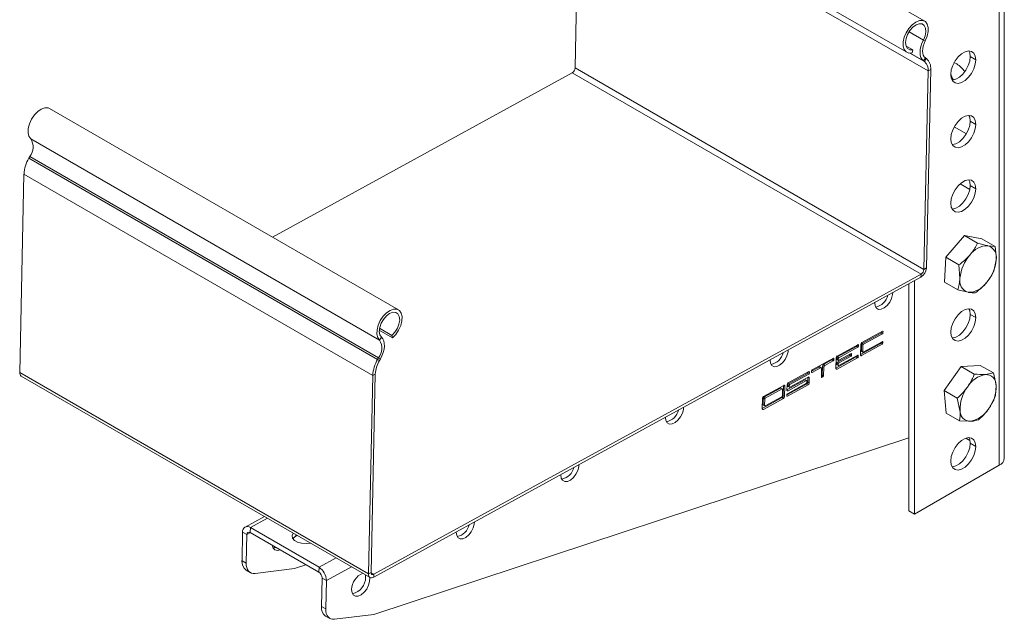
# Model space of a CAD drawing. Header units: millimetres. Extents: x -240 to 342, y -1019 to -19.
# Tile 1 of 7: x -240 to 9, y -1019 to -867. Entities that reach past the tile are written whole.
import ezdxf

# ---------------------------------------------------------------- set-up
doc = ezdxf.new("R2010")
doc.units = ezdxf.units.MM

msp = doc.modelspace()

# ---------------------------------------------------------------- linework, layer by layer
at = {"color": 7, "linetype": 'Continuous', "lineweight": 0}
for p, q in [((7.79, -688.3), (7.79, -980.22)), ((-10.19, -880.27), (-98.58, -829.25)), ((-11.39, -872.46), (-15.04, -870.35)), ((-11.39, -872.46), (-10.91, -872.66)), ((-11.12, -877.91), (-14.83, -875.77)), ((-11.35, -877.75), (-14.77, -875.77)), ((-10.88, -876.98), (-11.35, -877.75)), ((-11.12, -877.91), (-10.65, -877.15)), ((1.89, -877.48), (0.47, -876.66)), ((-11.99, -931.77), (-100.38, -880.75)), ((-11.26, -930.56), (-99.65, -879.53)), ((-9.55, -879.92), (-10.19, -880.27)), ((1.89, -893.81), (0.47, -892.99)), ((-149.22, -948.51), (-237.61, -897.49)), ((-149.69, -953.4), (-238.08, -902.38)), ((-149.44, -952.97), (-237.83, -901.94)), ((-150.93, -957.46), (-239.32, -906.43)), ((1.89, -910.14), (0.47, -909.32)), ((-11.26, -930.56), (-10.63, -930.21)), ((-12, -932.51), (-11.99, -931.77)), ((1.89, -942.8), (0.47, -941.99)), ((-148.72, -947.77), (-149.22, -948.51)), ((-22.13, -946.7), (-21.78, -946.9)), ((-21.98, -946.46), (-21.63, -946.66)), ((-21.77, -946.25), (-21.62, -946.33)), ((-28.35, -950.11), (-28, -950.31)), ((-28.2, -949.87), (-27.85, -950.07)), ((-27.99, -949.66), (-27.84, -949.74)), ((-27.08, -949.58), (-26.73, -949.78)), ((-26.94, -949.34), (-26.58, -949.54)), ((-22.19, -949.34), (-21.83, -949.55)), ((-22.04, -949.1), (-21.69, -949.3)), ((-21.82, -948.89), (-21.68, -948.97)), ((-148.99, -953.23), (-149.44, -952.97)), ((-34.21, -953.07), (-34.06, -953.15)), ((-33.3, -952.99), (-32.95, -953.19)), ((-33.16, -952.75), (-32.8, -952.95)), ((-30.07, -952.36), (-29.72, -952.57)), ((-29.93, -952.12), (-29.58, -952.32)), ((-29.71, -951.91), (-29.57, -951.99)), ((-28.41, -952.76), (-28.05, -952.96)), ((-28.26, -952.51), (-27.91, -952.72)), ((-28.05, -952.3), (-27.9, -952.39)), ((-27.34, -952.26), (-27.06, -952.42)), ((-27.12, -951.23), (-26.76, -951.43)), ((-149.69, -953.4), (-149.24, -953.66)), ((-37.82, -955.31), (-37.47, -955.51)), ((-36.98, -955.17), (-36.63, -955.37)), ((-36.69, -954.68), (-36.34, -954.89)), ((-34.57, -953.52), (-34.22, -953.73)), ((-34.43, -953.28), (-34.07, -953.48)), ((-33.34, -954.64), (-32.98, -954.85)), ((-33.33, -954.31), (-32.98, -954.52)), ((-33.31, -953.32), (-32.95, -953.52)), ((-33.18, -954.07), (-32.83, -954.27)), ((-152, -1007.74), (-240.39, -956.71)), ((-150.29, -957.11), (-150.93, -957.46)), ((-40.79, -956.93), (-40.44, -957.14)), ((-40.65, -956.69), (-40.29, -956.89)), ((-40.61, -957.88), (-40.32, -958.05)), ((-40.43, -956.48), (-40.29, -956.56)), ((-39.73, -956.59), (-39.59, -956.67)), ((-37.24, -957.84), (-37.1, -957.92)), ((-37.17, -957.56), (-36.82, -957.77)), ((-37.03, -957.32), (-36.67, -957.52)), ((-33.56, -955.67), (-33.28, -955.83)), ((-46.8, -959.97), (-46.51, -960.14)), ((-45.75, -960.14), (-45.4, -960.35)), ((-45.74, -959.81), (-45.39, -960.02)), ((-45.6, -959.57), (-45.24, -959.77)), ((-41.38, -958.57), (-41.03, -958.77)), ((-40.99, -959.66), (-40.63, -959.86)), ((-40.7, -959.17), (-40.35, -959.37)), ((-51.82, -962.98), (-51.46, -963.18)), ((-47.58, -960.65), (-47.22, -960.86)), ((-47.21, -963.07), (-46.86, -963.27)), ((-46.92, -962.58), (-46.57, -962.79)), ((-46, -962.65), (-45.87, -962.73)), ((-45.97, -961.17), (-45.7, -961.33)), ((-52, -964.88), (-51.64, -965.08)), ((-51.96, -963.22), (-51.61, -963.43)), ((-52.22, -965.9), (-51.95, -966.06)), ((1.89, -975.46), (0.47, -974.65)), ((-181.95, -996.02), (-177.61, -993.64)), ((-183.9, -997.15), (-182.84, -997.76)), ((-182.84, -997.76), (-181.95, -997.28)), ((-181.95, -996.02), (-181.97, -997.26)), ((-170.45, -998.15), (-170.44, -997.78)), ((-184.06, -1004.39), (-183, -1005)), ((-164.55, -1006.06), (-160.21, -1003.68)), ((-164.55, -1006.06), (-164.58, -1007.3)), ((-162.69, -1009.4), (-156.34, -1005.92)), ((-152, -1007.74), (-151.37, -1007.39)), ((-150.68, -1007.83), (-151.37, -1007.43)), ((-150.68, -1007.83), (-150.69, -1008.57)), ((-162.69, -1009.4), (-163.75, -1008.79)), ((-163.91, -1016.02), (-162.85, -1016.63))]:
    msp.add_line(p, q, dxfattribs=at)
at = {"color": 7, "linetype": 'Continuous', "lineweight": 15}
for p, q in [((9.11, -978.38), (9.11, -687.54)), ((-11.06, -867.68), (-99.45, -816.65)), ((-104, -824.53), (-15.61, -875.56)), ((-98.58, -829.25), (-99.65, -879.53)), ((-14.07, -874.9), (-15.81, -873.89)), ((-14.25, -875.71), (-14.07, -874.9)), ((-11.35, -877.75), (-11.12, -877.91)), ((-10.88, -876.98), (-10.65, -877.15)), ((-3.64, -878.18), (-2.92, -878.5)), ((-100.38, -880.75), (-176.32, -922.39)), ((-10.19, -880.27), (-11.26, -930.56)), ((-9.55, -879.92), (-10.63, -930.21)), ((-144.42, -940.81), (-232.81, -889.79)), ((-3.6, -894.44), (-0.51, -896.22)), ((-238.08, -902.38), (-237.83, -901.94)), ((-240.39, -956.71), (-239.32, -906.43)), ((0.37, -910.3), (-2.09, -908.88)), ((-5.73, -927.51), (-0.99, -922.02)), ((-0.99, -922.02), (2.34, -923.94)), ((-0.99, -922.02), (3.45, -922.81)), ((3.45, -922.81), (6.78, -924.74)), ((6.78, -924.74), (4.97, -924.58)), ((-6.03, -933.8), (-5.73, -927.51)), ((-5.73, -927.51), (-2.39, -929.44)), ((6.48, -931.03), (7.04, -928.12)), ((-2.39, -929.44), (-2.13, -932.82)), ((-12, -932.51), (-150.69, -1008.57)), ((-11.99, -931.77), (-150.68, -1007.83)), ((-15.08, -991.79), (-15.08, -934.2)), ((-13.67, -992.61), (-13.67, -933.43)), ((-6.03, -933.8), (-2.7, -935.73)), ((-2.7, -935.73), (-0.07, -936.36)), ((-146.09, -947.3), (-149.2, -945.5)), ((-145.94, -947.93), (-149.27, -946.01)), ((-146.09, -947.3), (-145.94, -947.93)), ((-21.76, -946.24), (-26.99, -949.11)), ((-26.94, -949.34), (-22.13, -946.7)), ((-26.58, -949.54), (-21.78, -946.9)), ((-21.98, -946.46), (-21.98, -946.36)), ((-21.63, -946.66), (-21.62, -946.33)), ((-27.98, -949.65), (-33.21, -952.52)), ((-33.16, -952.75), (-28.35, -950.11)), ((-32.8, -952.95), (-28, -950.31)), ((-28.2, -949.87), (-28.2, -949.77)), ((-27.85, -950.07), (-27.84, -949.74)), ((-27.34, -952.17), (-22.19, -949.34)), ((-27.28, -949.6), (-27.34, -952.24)), ((-27.12, -951.23), (-27.08, -949.58)), ((-27.06, -952.42), (-21.83, -949.55)), ((-26.76, -951.43), (-26.73, -949.78)), ((-21.82, -948.89), (-26.62, -951.52)), ((-22.04, -949.1), (-22.04, -949.01)), ((-21.69, -949.3), (-21.68, -948.97)), ((-149.69, -953.4), (-149.44, -952.97)), ((-34.2, -953.06), (-39.57, -956.01)), ((-33.56, -955.58), (-28.41, -952.76)), ((-33.5, -953.01), (-33.56, -955.65)), ((-33.31, -953.32), (-33.3, -952.99)), ((-33.28, -955.83), (-28.05, -952.96)), ((-33.18, -954.07), (-30.07, -952.36)), ((-28.04, -952.3), (-32.85, -954.93)), ((-32.83, -954.27), (-29.72, -952.57)), ((-29.71, -951.91), (-32.82, -953.61)), ((-29.93, -952.12), (-29.93, -952.03)), ((-29.58, -952.32), (-29.57, -951.99)), ((-28.26, -952.51), (-28.26, -952.42)), ((-27.91, -952.72), (-27.9, -952.39)), ((-27.07, -951.33), (-26.72, -951.53)), ((-149.24, -953.66), (-148.99, -953.23)), ((-39.72, -956.35), (-37.82, -955.31)), ((-39.59, -956.67), (-37.47, -955.51)), ((-37.28, -955.49), (-37.63, -955.29)), ((-37.03, -957.32), (-36.98, -955.17)), ((-36.69, -954.68), (-34.57, -953.52)), ((-36.67, -957.52), (-36.63, -955.37)), ((-36.34, -954.89), (-34.22, -953.73)), ((-34.43, -953.28), (-34.42, -953.19)), ((-34.07, -953.48), (-34.06, -953.15)), ((-33.34, -954.64), (-33.33, -954.31)), ((-33.3, -954.74), (-32.94, -954.94)), ((-33.27, -953.42), (-32.91, -953.62)), ((-32.98, -954.85), (-32.98, -954.52)), ((-32.95, -953.52), (-32.95, -953.19)), ((-6.14, -961.26), (-1.84, -955.19)), ((-1.84, -955.19), (3.01, -954.9)), ((-1.84, -955.19), (1.5, -957.11)), ((3.01, -954.9), (6.34, -956.82)), ((-240, -957.62), (-151.61, -1008.65)), ((-152, -1007.74), (-150.93, -957.46)), ((-151.37, -1007.39), (-150.29, -957.11)), ((-40.42, -956.48), (-45.65, -959.34)), ((-45.6, -959.57), (-40.79, -956.93)), ((-40.59, -957.88), (-45.26, -960.43)), ((-45.24, -959.77), (-40.44, -957.14)), ((-40.7, -959.17), (-40.67, -957.92)), ((-40.65, -956.69), (-40.64, -956.6)), ((-40.35, -959.37), (-40.32, -958.05)), ((-40.29, -956.89), (-40.29, -956.56)), ((-39.72, -956.25), (-39.73, -956.58)), ((-37.19, -955.68), (-37.24, -957.83)), ((-37.23, -957.6), (-37.17, -957.56)), ((-37.1, -957.92), (-36.82, -957.77)), ((6.34, -956.82), (4.33, -957.2)), ((-46.78, -959.97), (-51.87, -962.76)), ((-46.92, -962.58), (-46.86, -960.01)), ((-46.57, -962.79), (-46.51, -960.14)), ((-46, -962.4), (-40.99, -959.66)), ((-45.97, -961.08), (-41.38, -958.57)), ((-45.94, -959.83), (-45.97, -961.15)), ((-45.87, -962.73), (-40.63, -959.86)), ((-41.04, -959.43), (-45.85, -962.07)), ((-45.75, -960.14), (-45.74, -959.81)), ((-45.71, -960.24), (-45.35, -960.44)), ((-45.7, -961.33), (-41.03, -958.77)), ((-45.4, -960.35), (-45.39, -960.02)), ((-40.93, -958.76), (-41.29, -958.56)), ((-40.89, -958.86), (-40.9, -959.19)), ((6.89, -962.6), (7.03, -959.95)), ((-52.22, -965.81), (-47.21, -963.07)), ((-47.58, -960.65), (-51.82, -962.98)), ((-51.51, -965.17), (-47.27, -962.84)), ((-47.22, -960.86), (-51.46, -963.18)), ((-47.13, -960.85), (-47.48, -960.65)), ((-47.12, -962.6), (-47.09, -960.95)), ((-46, -962.31), (-46, -962.64)), ((-5.59, -967.04), (-6.14, -961.26)), ((-6.14, -961.26), (-2.8, -963.19)), ((-52.16, -963.24), (-52.22, -965.89)), ((-51.96, -963.22), (-52, -964.88)), ((-51.96, -964.97), (-51.6, -965.18)), ((-51.95, -966.06), (-46.86, -963.27)), ((-51.61, -963.43), (-51.64, -965.08)), ((-2.8, -963.19), (-2.12, -966.32)), ((-5.59, -967.04), (-2.26, -968.97)), ((-2.26, -968.97), (0.58, -969.06)), ((-150.62, -1018), (-15.08, -973.23)), ((-0.62, -973.32), (0.4, -973.91)), ((7.79, -980.22), (-13.67, -992.61)), ((-15.08, -991.79), (-13.67, -992.61)), ((-178.38, -993.19), (-183.29, -995.89)), ((-184.06, -1004.39), (-183.9, -997.15)), ((-183, -1005), (-182.84, -997.76)), ((-181.97, -997.26), (-164.58, -1007.3)), ((-181.95, -996.02), (-164.55, -1006.06)), ((-170.12, -997.97), (-170.45, -998.15)), ((-167.87, -1005.41), (-170.77, -1006.37)), ((-183.02, -1006.78), (-181.96, -1007.39)), ((-170.77, -1006.37), (-180.76, -1007.61)), ((-152.74, -1008.58), (-152.8, -1007.96)), ((-163.75, -1008.79), (-163.91, -1016.02)), ((-162.69, -1009.4), (-162.85, -1016.63)), ((-160.6, -1019.24), (-150.62, -1018)), ((-162.87, -1018.41), (-161.81, -1019.02))]:
    msp.add_line(p, q, dxfattribs=at)
at = {"color": 7, "linetype": 'Continuous', "lineweight": 15, "flags": 128}
for points in [[(-14.25, -875.71), (-15.08, -875.75), (-15.77, -875.45), (-16.27, -874.85), (-16.52, -873.98), (-16.52, -872.92), (-16.26, -871.76), (-15.77, -870.58), (-15.07, -869.49), (-14.24, -868.57), (-13.33, -867.9), (-12.42, -867.53), (-11.59, -867.49), (-10.9, -867.79), (-10.41, -868.39), (-10.15, -869.26), (-10.16, -870.32), (-10.42, -871.49), (-10.91, -872.66)], [(-14.07, -874.9), (-14.81, -874.92), (-15.41, -874.6), (-15.79, -873.97), (-15.92, -873.1), (-15.79, -872.09), (-15.4, -871.02), (-14.81, -870.01), (-14.06, -869.17), (-13.24, -868.58), (-12.43, -868.31), (-11.71, -868.37), (-11.16, -868.76), (-10.84, -869.45), (-10.76, -870.36), (-10.96, -871.39), (-11.39, -872.46)], [(-11.39, -872.46), (-11.76, -873.26), (-12.03, -874.07), (-12.2, -874.86), (-12.25, -875.62), (-12.19, -876.3), (-12.01, -876.9), (-11.73, -877.39), (-11.35, -877.75)], [(-10.91, -872.66), (-11.22, -873.32), (-11.44, -873.98), (-11.57, -874.63), (-11.61, -875.24), (-11.56, -875.8), (-11.42, -876.29), (-11.19, -876.69), (-10.88, -876.98)], [(-4.48, -881.15), (-4.35, -880.04), (-3.97, -878.87), (-3.38, -877.74), (-2.62, -876.74), (-1.75, -875.94), (-0.84, -875.42), (0.03, -875.21), (0.79, -875.34), (1.38, -875.78), (1.76, -876.52), (1.89, -877.48)], [(0.47, -876.66), (0.35, -875.7), (0.14, -875.21)], [(1.89, -877.48), (1.76, -878.59), (1.38, -879.76), (0.79, -880.89), (0.03, -881.89), (-0.84, -882.69), (-1.75, -883.21), (-2.62, -883.42), (-3.38, -883.3), (-3.97, -882.85), (-4.35, -882.11), (-4.48, -881.15)], [(-4.14, -882.61), (-4.03, -882.6), (-3.16, -882.4), (-2.25, -881.87), (-1.39, -881.08), (-0.62, -880.07), (-0.03, -878.94), (0.35, -877.77), (0.47, -876.66)], [(-237.61, -897.49), (-238.07, -896.83), (-238.28, -895.93), (-238.24, -894.85), (-237.94, -893.68), (-237.41, -892.51), (-236.69, -891.44), (-235.84, -890.55), (-234.93, -889.93), (-234.03, -889.61), (-233.21, -889.62), (-232.81, -889.79)], [(-4.48, -897.48), (-4.35, -896.37), (-3.97, -895.21), (-3.38, -894.07), (-2.62, -893.07), (-1.75, -892.27), (-0.84, -891.75), (0.03, -891.54), (0.79, -891.67), (1.38, -892.11), (1.76, -892.85), (1.89, -893.81)], [(-4.14, -898.94), (-4.03, -898.94), (-3.16, -898.73), (-2.25, -898.21), (-1.39, -897.41), (-0.62, -896.4), (-0.03, -895.27), (0.35, -894.1), (0.47, -892.99)], [(0.47, -892.99), (0.35, -892.03), (0.14, -891.54)], [(1.89, -893.81), (1.76, -894.92), (1.38, -896.09), (0.79, -897.22), (0.03, -898.23), (-0.84, -899.02), (-1.75, -899.54), (-2.62, -899.75), (-3.38, -899.63), (-3.97, -899.18), (-4.35, -898.44), (-4.48, -897.48)], [(-4.48, -913.81), (-4.35, -912.7), (-3.97, -911.54), (-3.38, -910.4), (-2.62, -909.4), (-1.75, -908.6), (-0.84, -908.08), (0.03, -907.87), (0.79, -908), (1.38, -908.45), (1.76, -909.18), (1.89, -910.14)], [(0.47, -909.32), (0.35, -908.36), (0.14, -907.87)], [(1.89, -910.14), (1.76, -911.25), (1.38, -912.42), (0.79, -913.55), (0.03, -914.56), (-0.84, -915.35), (-1.75, -915.88), (-2.62, -916.08), (-3.38, -915.96), (-3.97, -915.51), (-4.35, -914.77), (-4.48, -913.81)], [(-4.14, -915.27), (-4.03, -915.27), (-3.16, -915.06), (-2.25, -914.54), (-1.39, -913.74), (-0.62, -912.73), (-0.03, -911.6), (0.35, -910.43), (0.47, -909.32)], [(-23.73, -938.95), (-23.74, -939.02), (-23.63, -939.83), (-23.29, -940.41), (-22.74, -940.7), (-22.06, -940.68), (-21.31, -940.34), (-20.57, -939.72), (-19.93, -938.89), (-19.45, -937.94), (-19.18, -936.96), (-19.14, -936.43)], [(-149.22, -948.51), (-149.68, -947.86), (-149.89, -946.96), (-149.85, -945.88), (-149.55, -944.7), (-149.02, -943.53), (-148.3, -942.46), (-147.45, -941.58), (-146.54, -940.95), (-145.64, -940.63), (-144.83, -940.65), (-144.16, -941), (-143.71, -941.65), (-143.49, -942.55), (-143.53, -943.63), (-143.83, -944.81), (-144.37, -945.98), (-145.09, -947.04), (-145.94, -947.93)], [(-4.48, -946.48), (-4.35, -945.37), (-3.97, -944.2), (-3.38, -943.06), (-2.62, -942.06), (-1.75, -941.26), (-0.84, -940.74), (0.03, -940.53), (0.79, -940.66), (1.38, -941.11), (1.76, -941.84), (1.89, -942.8)], [(0.47, -941.99), (0.35, -941.02), (0.14, -940.53)], [(-148.72, -947.77), (-149.12, -947.16), (-149.27, -946.32), (-149.16, -945.31), (-148.8, -944.24), (-148.22, -943.23), (-147.48, -942.37), (-146.66, -941.75), (-145.85, -941.45), (-145.12, -941.48), (-144.55, -941.85), (-144.21, -942.51), (-144.11, -943.41), (-144.29, -944.44), (-144.7, -945.5), (-145.33, -946.49), (-146.09, -947.3)], [(1.89, -942.8), (1.76, -943.91), (1.38, -945.08), (0.79, -946.21), (0.03, -947.22), (-0.84, -948.01), (-1.75, -948.54), (-2.62, -948.74), (-3.38, -948.62), (-3.97, -948.17), (-4.35, -947.44), (-4.48, -946.48)], [(-4.14, -947.93), (-4.03, -947.93), (-3.16, -947.72), (-2.25, -947.2), (-1.39, -946.4), (-0.62, -945.4), (-0.03, -944.26), (0.35, -943.1), (0.47, -941.99)], [(-148.99, -953.23), (-148.59, -952.44), (-148.28, -951.63), (-148.07, -950.82), (-147.98, -950.05), (-148, -949.34), (-148.13, -948.71), (-148.38, -948.18), (-148.72, -947.77)], [(-21.62, -946.33), (-21.63, -946.3), (-21.63, -946.27), (-21.65, -946.25), (-21.66, -946.24), (-21.68, -946.23), (-21.71, -946.22), (-21.73, -946.23), (-21.76, -946.24)], [(-27.84, -949.74), (-27.85, -949.71), (-27.85, -949.68), (-27.87, -949.66), (-27.88, -949.65), (-27.9, -949.64), (-27.93, -949.64), (-27.95, -949.64), (-27.98, -949.65)], [(-21.68, -948.97), (-21.68, -948.94), (-21.69, -948.92), (-21.7, -948.9), (-21.72, -948.88), (-21.74, -948.87), (-21.76, -948.87), (-21.79, -948.87), (-21.82, -948.89)], [(-50.24, -953.49), (-50.25, -953.56), (-50.14, -954.37), (-49.8, -954.95), (-49.25, -955.24), (-48.57, -955.22), (-47.82, -954.87), (-47.08, -954.26), (-46.43, -953.42), (-45.96, -952.47), (-45.69, -951.5), (-45.65, -950.97)], [(-34.06, -953.15), (-34.07, -953.12), (-34.07, -953.1), (-34.09, -953.07), (-34.1, -953.06), (-34.12, -953.05), (-34.15, -953.05), (-34.17, -953.05), (-34.2, -953.06)], [(-29.57, -951.99), (-29.57, -951.96), (-29.58, -951.94), (-29.59, -951.92), (-29.61, -951.9), (-29.63, -951.89), (-29.65, -951.89), (-29.68, -951.89), (-29.71, -951.91)], [(-27.9, -952.39), (-27.9, -952.36), (-27.91, -952.33), (-27.92, -952.31), (-27.94, -952.29), (-27.96, -952.28), (-27.98, -952.28), (-28.01, -952.29), (-28.04, -952.3)], [(-27.34, -952.24), (-27.33, -952.3), (-27.32, -952.36), (-27.29, -952.4), (-27.26, -952.43), (-27.22, -952.45), (-27.17, -952.45), (-27.12, -952.44), (-27.06, -952.42)], [(-26.62, -951.52), (-26.65, -951.53), (-26.68, -951.54), (-26.7, -951.54), (-26.72, -951.53), (-26.74, -951.51), (-26.75, -951.49), (-26.76, -951.47), (-26.76, -951.43)], [(-37.47, -955.51), (-37.41, -955.49), (-37.36, -955.48), (-37.31, -955.48), (-37.27, -955.5), (-37.24, -955.53), (-37.21, -955.57), (-37.2, -955.62), (-37.19, -955.68)], [(-32.85, -954.93), (-32.87, -954.95), (-32.9, -954.95), (-32.92, -954.95), (-32.94, -954.94), (-32.96, -954.93), (-32.97, -954.9), (-32.98, -954.88), (-32.98, -954.85)], [(-32.82, -953.61), (-32.84, -953.62), (-32.87, -953.63), (-32.89, -953.63), (-32.92, -953.62), (-32.93, -953.6), (-32.95, -953.58), (-32.95, -953.55), (-32.95, -953.52)], [(-40.32, -958.05), (-40.32, -957.99), (-40.34, -957.94), (-40.36, -957.89), (-40.39, -957.86), (-40.44, -957.85), (-40.48, -957.84), (-40.54, -957.85), (-40.59, -957.88)], [(-40.29, -956.56), (-40.29, -956.53), (-40.29, -956.51), (-40.31, -956.49), (-40.32, -956.47), (-40.34, -956.46), (-40.37, -956.46), (-40.4, -956.46), (-40.42, -956.48)], [(-39.73, -956.58), (-39.72, -956.62), (-39.72, -956.64), (-39.7, -956.66), (-39.69, -956.68), (-39.67, -956.69), (-39.64, -956.69), (-39.62, -956.68), (-39.59, -956.67)], [(-37.24, -957.83), (-37.24, -957.86), (-37.23, -957.89), (-37.22, -957.91), (-37.2, -957.93), (-37.18, -957.94), (-37.15, -957.94), (-37.13, -957.93), (-37.1, -957.92)], [(-33.56, -955.65), (-33.55, -955.71), (-33.54, -955.77), (-33.52, -955.81), (-33.48, -955.84), (-33.44, -955.86), (-33.39, -955.86), (-33.34, -955.85), (-33.28, -955.83)], [(-46.51, -960.14), (-46.51, -960.08), (-46.53, -960.03), (-46.55, -959.98), (-46.59, -959.95), (-46.63, -959.93), (-46.68, -959.93), (-46.73, -959.94), (-46.78, -959.97)], [(-45.26, -960.43), (-45.29, -960.45), (-45.31, -960.45), (-45.34, -960.45), (-45.36, -960.44), (-45.37, -960.43), (-45.39, -960.4), (-45.39, -960.38), (-45.4, -960.35)], [(-41.03, -958.77), (-41, -958.76), (-40.98, -958.75), (-40.95, -958.75), (-40.93, -958.76), (-40.91, -958.78), (-40.9, -958.8), (-40.89, -958.83), (-40.89, -958.86)], [(-47.09, -960.95), (-47.09, -960.92), (-47.09, -960.89), (-47.11, -960.87), (-47.12, -960.85), (-47.15, -960.84), (-47.17, -960.84), (-47.2, -960.85), (-47.22, -960.86)], [(-46, -962.64), (-46, -962.67), (-45.99, -962.7), (-45.98, -962.72), (-45.96, -962.73), (-45.94, -962.74), (-45.92, -962.75), (-45.89, -962.74), (-45.87, -962.73)], [(-45.97, -961.15), (-45.97, -961.21), (-45.95, -961.27), (-45.93, -961.31), (-45.89, -961.34), (-45.85, -961.36), (-45.8, -961.36), (-45.75, -961.35), (-45.7, -961.33)], [(-76.75, -968.02), (-76.75, -968.1), (-76.65, -968.9), (-76.3, -969.48), (-75.76, -969.78), (-75.08, -969.75), (-74.32, -969.41), (-73.59, -968.79), (-72.94, -967.96), (-72.46, -967.01), (-72.2, -966.04), (-72.16, -965.5)], [(-51.64, -965.08), (-51.64, -965.11), (-51.64, -965.14), (-51.62, -965.16), (-51.61, -965.17), (-51.58, -965.18), (-51.56, -965.19), (-51.53, -965.18), (-51.51, -965.17)], [(-52.22, -965.89), (-52.22, -965.95), (-52.2, -966), (-52.18, -966.04), (-52.14, -966.08), (-52.1, -966.09), (-52.05, -966.1), (-52, -966.09), (-51.95, -966.06)], [(-4.48, -979.14), (-4.35, -978.03), (-3.97, -976.86), (-3.38, -975.73), (-2.62, -974.72), (-1.75, -973.92), (-0.84, -973.4), (0.03, -973.19), (0.79, -973.32), (1.38, -973.77), (1.76, -974.5), (1.89, -975.46)], [(1.89, -975.46), (1.76, -976.57), (1.38, -977.74), (0.79, -978.87), (0.03, -979.88), (-0.84, -980.68), (-1.75, -981.2), (-2.62, -981.41), (-3.38, -981.28), (-3.97, -980.83), (-4.35, -980.1), (-4.48, -979.14)], [(-4.14, -980.59), (-4.03, -980.59), (-3.16, -980.38), (-2.25, -979.86), (-1.39, -979.06), (-0.62, -978.06), (-0.03, -976.93), (0.35, -975.76), (0.47, -974.65)], [(0.47, -974.65), (0.35, -973.69), (0.14, -973.19)], [(-103.26, -982.56), (-103.26, -982.64), (-103.16, -983.44), (-102.81, -984.02), (-102.27, -984.31), (-101.58, -984.29), (-100.83, -983.95), (-100.09, -983.33), (-99.45, -982.5), (-98.97, -981.55), (-98.71, -980.58), (-98.67, -980.04)], [(-129.77, -997.1), (-129.77, -997.17), (-129.66, -997.98), (-129.32, -998.56), (-128.78, -998.85), (-128.09, -998.83), (-127.34, -998.49), (-126.6, -997.87), (-125.96, -997.04), (-125.48, -996.08), (-125.22, -995.11), (-125.17, -994.58)], [(-171.07, -997.42), (-171.07, -997.42), (-171.36, -998.03), (-171.26, -998.66), (-170.79, -999.24), (-169.99, -999.7), (-168.97, -999.99), (-167.84, -1000.06), (-166.75, -999.91), (-166.75, -999.91)], [(-174.43, -1001.62), (-175.11, -1001.78), (-175.73, -1001.65), (-176.18, -1001.2), (-176.41, -1000.5), (-176.41, -1000.47)], [(-170.45, -998.15), (-171.1, -998.66), (-171.2, -998.79)], [(-175.49, -1001.01), (-175.81, -1001.12), (-176.2, -1001.17)], [(-183, -1005), (-182.97, -1005.6), (-182.86, -1006.15), (-182.67, -1006.63), (-182.41, -1007.02), (-182.08, -1007.32), (-181.69, -1007.52), (-181.24, -1007.61), (-180.76, -1007.61)], [(-150.69, -1008.57), (-150.96, -1008.69), (-151.21, -1008.74), (-151.44, -1008.72), (-151.63, -1008.64), (-151.8, -1008.49), (-151.91, -1008.29), (-151.98, -1008.03), (-152, -1007.74)], [(-150.68, -1007.83), (-150.82, -1007.89), (-150.95, -1007.92), (-151.07, -1007.91), (-151.17, -1007.86), (-151.26, -1007.79), (-151.32, -1007.68), (-151.36, -1007.55), (-151.37, -1007.39)], [(-156.28, -1011.71), (-156.17, -1012.52), (-155.83, -1013.1), (-155.29, -1013.39), (-154.6, -1013.36), (-153.85, -1013.02), (-153.11, -1012.41), (-152.47, -1011.57), (-151.99, -1010.62), (-151.72, -1009.65), (-151.71, -1008.77), (-151.74, -1008.58)], [(-162.85, -1016.63), (-162.82, -1017.24), (-162.71, -1017.78), (-162.52, -1018.26), (-162.26, -1018.65), (-161.93, -1018.95), (-161.53, -1019.15), (-161.09, -1019.25), (-160.6, -1019.24)]]:
    msp.add_lwpolyline(points, dxfattribs=at)
at = {"color": 7, "linetype": 'Continuous', "lineweight": 15}
for centre, radius, start, end in [((-12.88, -879.97), 2.71, 353.6099, 49.3919), ((-12.72, -879.57), 3.19, 353.6106, 49.391), ((-101.18, -879.44), 1.54, 301.7654, 356.5801), ((-6.32, -883.95), 6.42, 32.598, 58.0549), ((2.61, -878.95), 7.37, 195.9413, 209.5112), ((-240.83, -899.56), 3.83, 321.5876, 32.7586), ((-230.57, -906.89), 8.75, 148.9856, 177.0208), ((4.88, -930.05), 5.47, 88.996, 145.2122), ((4.07, -927.48), 3.04, 347.8133, 72.7301), ((8.07, -933.7), 10.24, 138.6128, 175.0892), ((-3.16, -927.25), 10.24, 318.6128, 355.0892), ((-13.54, -930.03), 2.92, 301.7666, 356.5791), ((-12.8, -930.47), 1.54, 301.7654, 356.5801), ((0.84, -933.46), 3.04, 167.8135, 252.7299), ((0.03, -930.89), 5.47, 268.9967, 325.2115), ((-24.25, -936.28), 3.91, 281.036, 347.299), ((-22.29, -946.44), 0.307, 301.773, 356.5721), ((-21.94, -946.64), 0.307, 301.773, 356.5721), ((-152.44, -950.59), 3.83, 321.5876, 32.7586), ((-28.51, -949.85), 0.307, 301.773, 356.5727), ((-28.16, -950.05), 0.307, 301.773, 356.5727), ((-26.67, -949.63), 0.614, 121.7671, 176.5783), ((-26.77, -949.6), 0.307, 121.7726, 176.5776), ((-26.42, -949.8), 0.307, 121.7726, 176.5776), ((-22.35, -949.08), 0.307, 301.7616, 356.5841), ((-21.99, -949.29), 0.307, 301.7616, 356.5841), ((-50.76, -950.82), 3.91, 281.0369, 347.298), ((-32.89, -953.04), 0.614, 121.7671, 176.5783), ((-32.99, -953.01), 0.307, 121.7613, 176.5845), ((-32.64, -953.21), 0.307, 121.7613, 176.5845), ((-30.24, -952.1), 0.307, 301.7734, 356.5723), ((-29.88, -952.31), 0.307, 301.7734, 356.5723), ((-28.57, -952.49), 0.307, 301.7613, 356.5845), ((-28.21, -952.7), 0.307, 301.7613, 356.5845), ((-27.02, -951.24), 0.101, 172.381, 234.3923), ((-142.19, -957.91), 8.75, 148.9856, 177.0208), ((-142.86, -957.49), 7.44, 148.9851, 177.0212), ((-37.71, -955.47), 0.196, 65.142, 124.2399), ((-36.37, -955.21), 0.614, 121.7672, 176.578), ((-36.01, -955.41), 0.614, 121.7672, 176.578), ((-34.73, -953.26), 0.307, 301.773, 356.5721), ((-34.38, -953.46), 0.307, 301.773, 356.5721), ((-33.24, -954.66), 0.101, 172.3831, 234.3936), ((-33.02, -954.33), 0.307, 121.7613, 176.5838), ((-33.21, -953.33), 0.101, 172.3936, 234.383), ((-32.67, -954.53), 0.307, 121.7613, 176.5838), ((-239.44, -956.84), 0.96, 172.3361, 234.4467), ((-40.95, -956.67), 0.307, 301.772, 356.5737), ((-40.6, -956.88), 0.307, 301.772, 356.5737), ((-39.41, -956.27), 0.307, 121.7748, 176.5709), ((-37.33, -957.3), 0.307, 301.7721, 356.5787), ((-36.98, -957.51), 0.307, 301.7721, 356.5787), ((5.6, -963.89), 6.81, 100.6884, 149.0007), ((4.41, -959.83), 2.62, 357.3269, 91.5802), ((-45.33, -959.87), 0.614, 121.7672, 176.578), ((-45.65, -960.16), 0.101, 172.3936, 234.3864), ((-45.44, -959.83), 0.307, 121.7603, 176.5855), ((-45.08, -960.03), 0.307, 121.7603, 176.5855), ((-41.33, -958.65), 0.0981, 65.1481, 124.2307), ((-41.21, -959.17), 0.307, 301.7618, 356.5828), ((-41.31, -959.13), 0.614, 301.7675, 356.5782), ((-40.96, -959.34), 0.614, 301.7675, 356.5782), ((7.25, -966.02), 9.37, 143.0329, 181.8059), ((-2.34, -960.25), 9.37, 323.0329, 1.8059), ((-51.55, -963.28), 0.614, 121.7672, 176.578), ((-51.66, -963.24), 0.307, 121.7608, 176.5849), ((-47.52, -960.74), 0.0981, 65.1274, 124.2514), ((-47.43, -962.58), 0.307, 301.7622, 356.5835), ((-47.53, -962.54), 0.614, 301.7671, 356.5786), ((-47.18, -962.75), 0.614, 301.7671, 356.5786), ((-45.69, -962.33), 0.307, 121.7608, 176.5849), ((-51.9, -964.89), 0.0984, 171.3934, 235.38), ((-51.3, -963.45), 0.307, 121.7608, 176.5849), ((-77.27, -965.36), 3.91, 281.046, 347.2895), ((0.5, -966.44), 2.62, 177.3267, 271.5804), ((-0.69, -962.37), 6.81, 280.6884, 329.0007), ((6.86, -978.16), 2.26, 294.3747, 354.3052), ((-103.78, -979.89), 3.91, 281.0375, 347.2975), ((-130.29, -994.43), 3.91, 281.0354, 347.2995), ((-182.7, -996.98), 1.22, 51.9779, 188.0025), ((-182.31, -997.69), 0.541, 51.9789, 188.0019), ((-181.56, -1004.72), 2.53, 172.3356, 234.4462), ((-165.56, -1008.82), 1.81, 1.1447, 57.2108), ((-166.75, -1009.48), 4.06, 1.1447, 57.2114), ((-151.67, -1011.81), 4.61, 113.0991, 178.7455), ((-157.08, -1008.6), 4.33, 283.7365, 0.2509), ((-161.4, -1016.36), 2.53, 172.3356, 234.4462)]:
    msp.add_arc(centre, radius, start, end, dxfattribs=at)
for points, knots in [([(2.34, -923.94), (2.23, -924.17), (1.7, -925.21), (0.96, -926.18), (0.39, -926.93)], [0, 0, 0, 0, 0.223713, 1, 1, 1, 1]), ([(4.97, -924.58), (4.92, -924.57), (4.17, -924.43), (3.22, -924.18), (2.34, -923.94)], [0, 0, 0, 0, 0.070214, 1, 1, 1, 1]), ([(7.04, -928.12), (7.05, -928.05), (7.09, -926.98), (6.93, -925.82), (6.78, -924.74)], [0, 0, 0, 0, 0.070218, 1, 1, 1, 1]), ([(0.39, -926.93), (0.19, -927.15), (-0.64, -928.07), (-1.64, -928.85), (-2.39, -929.44)], [0, 0, 0, 0, 0.241849, 1, 1, 1, 1]), ([(-2.13, -932.82), (-2.14, -932.89), (-2.2, -933.95), (-2.45, -934.87), (-2.7, -935.73)], [0, 0, 0, 0, 0.0702184, 1, 1, 1, 1]), ([(4.52, -934.02), (5.1, -933.27), (5.83, -932.3), (6.36, -931.26), (6.48, -931.03)], [0, 0, 0, 0, 0.776287, 1, 1, 1, 1]), ([(1.74, -936.53), (2.5, -935.94), (3.5, -935.16), (4.32, -934.24), (4.52, -934.02)], [0, 0, 0, 0, 0.7581473, 1, 1, 1, 1]), ([(-0.07, -936.36), (-0.01, -936.37), (0.73, -936.51), (1.26, -936.52), (1.74, -936.53)], [0, 0, 0, 0, 0.070214, 1, 1, 1, 1]), ([(1.5, -957.11), (1.4, -957.37), (0.94, -958.49), (0.28, -959.56), (-0.24, -960.39)], [0, 0, 0, 0, 0.2237117, 1, 1, 1, 1]), ([(4.33, -957.2), (4.27, -957.21), (3.45, -957.25), (2.44, -957.18), (1.5, -957.11)], [0, 0, 0, 0, 0.070212, 1, 1, 1, 1]), ([(7.03, -959.95), (7.02, -959.88), (6.92, -958.9), (6.62, -957.82), (6.34, -956.82)], [0, 0, 0, 0, 0.070216, 1, 1, 1, 1]), ([(-0.24, -960.39), (-0.42, -960.63), (-1.17, -961.65), (-2.1, -962.52), (-2.8, -963.19)], [0, 0, 0, 0, 0.2418505, 1, 1, 1, 1]), ([(5.15, -965.88), (5.66, -965.05), (6.33, -963.99), (6.78, -962.86), (6.89, -962.6)], [0, 0, 0, 0, 0.776284, 1, 1, 1, 1]), ([(-2.12, -966.32), (-2.11, -966.38), (-2.03, -967.36), (-2.15, -968.19), (-2.26, -968.97)], [0, 0, 0, 0, 0.0702161, 1, 1, 1, 1]), ([(2.59, -968.68), (3.29, -968.02), (4.22, -967.14), (4.97, -966.12), (5.15, -965.88)], [0, 0, 0, 0, 0.75815, 1, 1, 1, 1]), ([(0.58, -969.06), (0.63, -969.06), (1.44, -969.01), (2.04, -968.84), (2.59, -968.68)], [0, 0, 0, 0, 0.070215, 1, 1, 1, 1])]:
    msp.add_open_spline(points, degree=3, knots=knots, dxfattribs=at)

doc.saveas('drawing.dxf')
